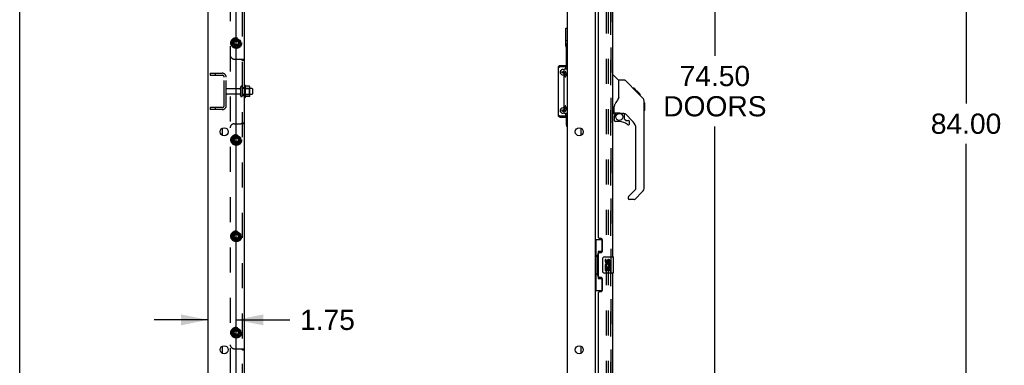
# Model space of a CAD drawing. Header units: inches. Extents: x 0 to 283, y 0 to 183.
# Tile 10 of 99: x 0 to 61, y 77 to 98. Entities that reach past the tile are written whole.
import ezdxf

# ---------------------------------------------------------------- set-up
doc = ezdxf.new("R2010")
doc.units = ezdxf.units.IN
doc.header["$LTSCALE"] = 15.583333
doc.header["$MEASUREMENT"] = 0
doc.linetypes.add('HIDDEN', pattern=[0.2, 0.1, -0.1])
doc.layers.get('0').update_dxf_attribs({"linetype": 'CONTINUOUS'})
for name, color, linetype in [('DEFAULT_2', 8, 'HIDDEN'), ('DIMENSIONS', 7, 'CONTINUOUS'), ('LEFTHAND_DOOR_ASSEMBLY', 7, 'CONTINUOUS'), ('RIGHTHAND_DOOR_ASSEMBLY', 7, 'CONTINUOUS'), ('SUBPANEL', 7, 'CONTINUOUS')]:
    doc.layers.add(name, color=color, linetype=linetype)
doc.styles.get("Standard").update_dxf_attribs({"font": 'arial.ttf'})
doc.dimstyles.new('DIMSTYLE_1', dxfattribs={"dimtxt": 1.25, "dimasz": 1.666667, "dimexe": 0.09, "dimexo": 0.07, "dimgap": 0.0375, "dimtad": 0, "dimtih": 1, "dimtoh": 1, "dimzin": 4, "dimdsep": 46, "dimtxsty": 'Standard', "dimblk": '_FILLED', "dimblk1": '_FILLED', "dimblk2": '_FILLED', "dimcen": 0.09, "dimazin": 1, "dimtfac": 1, "dimtdec": 3, "dimtofl": 0, "dimtmove": 0, "dimatfit": 3, "dimldrblk": '_FILLED', "dimfxl": 0, "dimtolj": 1, "dimtzin": 4, "dimarcsym": 0})

# ---------------------------------------------------------------- blocks, each defined once
blk = doc.blocks.new('_FILLED')
at = {"color": 0, "linetype": 'ByBlock'}
blk.add_solid([(0, 0), (-1, 0.2), (-1, -0.2)], dxfattribs=at)
blk = doc.blocks.new('*D6')
at = {"layer": 'DIMENSIONS', "color": 2, "linetype": 'Continuous'}
for p, q in [((37.65, 131.079), (44.579, 131.079)), ((43.079, 131.079), (43.079, 96.034)), ((43.079, 56.579), (43.079, 91.659)), ((37.65, 56.579), (44.579, 56.579))]:
    blk.add_line(p, q, dxfattribs=at)
at = {"layer": 'DIMENSIONS', "color": 2, "linetype": 'Continuous', "xscale": 1.6666666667, "yscale": 1.6666666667, "zscale": 1.6666666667}
for p, rotation in [((43.079, 131.079), 90), ((43.079, 56.579), 270)]:
    blk.add_blockref('_FILLED', p, dxfattribs=dict(at, rotation=rotation))
at = {"layer": 'DIMENSIONS', "color": 2, "linetype": 'Continuous', "insert": (43.079, 95.409), "char_height": 1.25, "width": 6.39405, "attachment_point": 2, "line_spacing_factor": 0.9}
blk.add_mtext('74.50\\PDOORS', dxfattribs=at)
blk = doc.blocks.new('*D14')
at = {"layer": 'DIMENSIONS', "color": 2, "linetype": 'Continuous'}
for p, q in [((60.946, 133.829), (57.146, 133.829)), ((58.646, 133.829), (58.646, 93.079)), ((58.646, 49.829), (58.646, 90.579)), ((60.946, 49.829), (57.146, 49.829))]:
    blk.add_line(p, q, dxfattribs=at)
at = {"layer": 'DIMENSIONS', "color": 2, "linetype": 'Continuous', "xscale": 1.6666666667, "yscale": 1.6666666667, "zscale": 1.6666666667}
for p, rotation in [((58.646, 133.829), 90), ((58.646, 49.829), 270)]:
    blk.add_blockref('_FILLED', p, dxfattribs=dict(at, rotation=rotation))
at = {"layer": 'DIMENSIONS', "color": 2, "linetype": 'Continuous', "insert": (58.646, 92.454), "char_height": 1.25, "width": 4.36803, "attachment_point": 2, "line_spacing_factor": 0.9}
blk.add_mtext('84.00', dxfattribs=at)
blk = doc.blocks.new('*D18')
at = {"layer": 'DIMENSIONS', "color": 2, "linetype": 'Continuous'}
for p, q in [((11.672, 79.681), (8.339, 79.681)), ((13.422, 79.681), (16.748, 79.681))]:
    blk.add_line(p, q, dxfattribs=at)
at = {"layer": 'DIMENSIONS', "color": 2, "linetype": 'Continuous', "xscale": 1.6666666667, "yscale": 1.6666666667, "zscale": 1.6666666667}
blk.add_blockref('_FILLED', (11.672, 79.681), dxfattribs=at)
at = {"layer": 'DIMENSIONS', "color": 2, "linetype": 'Continuous', "xscale": 1.6666666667, "yscale": 1.6666666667, "zscale": 1.6666666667, "rotation": 180}
blk.add_blockref('_FILLED', (13.422, 79.681), dxfattribs=at)
at = {"layer": 'DIMENSIONS', "color": 2, "linetype": 'Continuous', "insert": (17.373, 80.306), "char_height": 1.25, "width": 3.39684, "attachment_point": 1, "line_spacing_factor": 0.9}
blk.add_mtext('1.75', dxfattribs=at)

msp = doc.modelspace()

# ---------------------------------------------------------------- linework, layer by layer
at = {"color": 7, "linetype": 'Continuous'}
for p, q in [((0, 0), (0, 183.333)), ((11.672, 49.954), (11.672, 133.704)), ((13.422, 51.954), (13.422, 130.329)), ((33.922, 130.329), (33.922, 51.954)), ((35.672, 130.547), (35.672, 57.11)), ((33.838, 96.654), (33.838, 97.728)), ((33.848, 97.738), (33.922, 97.738)), ((33.857, 96.585), (33.847, 96.584)), ((33.922, 96.951), (33.863, 96.951)), ((33.883, 95.423), (33.883, 96.728)), ((33.374, 95.303), (33.368, 95.303)), ((33.922, 95.363), (33.838, 95.363)), ((33.883, 95.329), (33.883, 95.363)), ((13.992, 93.473), (13.992, 94.185)), ((14.01, 94.153), (14.01, 94.153)), ((14.237, 94.148), (14.019, 94.148)), ((14.238, 94.147), (14.237, 94.148)), ((14.258, 93.573), (14.258, 94.084)), ((14.392, 94.012), (14.258, 94.012)), ((14.422, 93.982), (14.422, 93.676)), ((14.237, 93.51), (14.019, 93.51)), ((14.392, 93.646), (14.258, 93.646)), ((33.374, 92.355), (33.368, 92.355)), ((33.838, 92.295), (33.922, 92.295)), ((33.883, 92.295), (33.883, 92.329)), ((33.883, 91.728), (33.883, 92.235)), ((34.797, 91.112), (34.797, 91.545)), ((34.797, 77.612), (34.797, 78.045))]:
    msp.add_line(p, q, dxfattribs=at)
at = {"color": 3, "linetype": 'Continuous'}
for p, q in [((33.368, 95.303), (33.368, 92.355)), ((33.922, 95.423), (33.488, 95.423)), ((33.488, 95.363), (33.838, 95.363)), ((33.922, 95.205), (33.732, 95.205)), ((33.732, 92.455), (33.732, 95.205)), ((33.838, 95.205), (33.838, 95.363)), ((33.922, 95.329), (33.838, 95.329)), ((33.838, 92.295), (33.488, 92.295)), ((33.488, 92.235), (33.922, 92.235)), ((33.922, 92.455), (33.732, 92.455)), ((33.838, 92.295), (33.838, 92.455)), ((33.838, 92.329), (33.922, 92.329)), ((12.547, 91.545), (12.547, 91.112)), ((12.547, 78.045), (12.547, 77.612))]:
    msp.add_line(p, q, dxfattribs=at)
at = {"color": 7, "linetype": 'Continuous'}
for points in [[(33.847, 96.585), (33.847, 96.584), (33.847, 96.584), (33.847, 96.584), (33.847, 96.584), (33.847, 96.584), (33.847, 96.584)], [(33.922, 95.257), (33.909, 95.25), (33.896, 95.242), (33.884, 95.233), (33.873, 95.222), (33.863, 95.211), (33.859, 95.205)], [(33.744, 94.893), (33.744, 94.903), (33.745, 94.914), (33.746, 94.925), (33.747, 94.936), (33.749, 94.947), (33.751, 94.958), (33.753, 94.967), (33.755, 94.976), (33.758, 94.984), (33.761, 94.992), (33.764, 94.999), (33.767, 95.006), (33.771, 95.013), (33.775, 95.019), (33.779, 95.025), (33.783, 95.031), (33.787, 95.036), (33.792, 95.041), (33.798, 95.046), (33.803, 95.051)], [(33.803, 94.734), (33.798, 94.739), (33.792, 94.744), (33.787, 94.75), (33.782, 94.756), (33.778, 94.762), (33.774, 94.768), (33.77, 94.775), (33.766, 94.781), (33.763, 94.788), (33.76, 94.796), (33.757, 94.803), (33.755, 94.812), (33.752, 94.821), (33.75, 94.83), (33.748, 94.841), (33.747, 94.852), (33.746, 94.862), (33.745, 94.873), (33.744, 94.883), (33.744, 94.893)], [(33.769, 94.941), (33.768, 94.941), (33.767, 94.94), (33.765, 94.939), (33.764, 94.938), (33.763, 94.936), (33.762, 94.934), (33.761, 94.931), (33.76, 94.929), (33.759, 94.925), (33.758, 94.922), (33.757, 94.918), (33.757, 94.914), (33.756, 94.91), (33.756, 94.906), (33.755, 94.902), (33.755, 94.897), (33.755, 94.893)], [(33.755, 94.893), (33.755, 94.888), (33.755, 94.884), (33.756, 94.879), (33.756, 94.875), (33.757, 94.871), (33.757, 94.867), (33.758, 94.863), (33.759, 94.86), (33.76, 94.857), (33.761, 94.854), (33.762, 94.851), (33.763, 94.849), (33.764, 94.847), (33.765, 94.846), (33.767, 94.845), (33.768, 94.844), (33.769, 94.844)], [(33.783, 94.893), (33.783, 94.897), (33.783, 94.902), (33.783, 94.906), (33.783, 94.91), (33.782, 94.914), (33.781, 94.918), (33.781, 94.922), (33.78, 94.925), (33.779, 94.929), (33.778, 94.931), (33.777, 94.934), (33.776, 94.936), (33.774, 94.938), (33.773, 94.939), (33.772, 94.94), (33.771, 94.941), (33.769, 94.941)], [(33.769, 94.844), (33.771, 94.844), (33.772, 94.845), (33.773, 94.846), (33.774, 94.847), (33.776, 94.849), (33.777, 94.851), (33.778, 94.854), (33.779, 94.857), (33.78, 94.86), (33.781, 94.863), (33.781, 94.867), (33.782, 94.871), (33.783, 94.875), (33.783, 94.879), (33.783, 94.884), (33.783, 94.888), (33.783, 94.893)], [(33.857, 94.968), (33.855, 94.977), (33.853, 94.987), (33.851, 94.996), (33.849, 95.004), (33.847, 95.012), (33.844, 95.019), (33.842, 95.026), (33.839, 95.032), (33.836, 95.037), (33.833, 95.042), (33.83, 95.046), (33.827, 95.05), (33.824, 95.052), (33.821, 95.054), (33.817, 95.055), (33.814, 95.056), (33.811, 95.055), (33.808, 95.054), (33.805, 95.052), (33.803, 95.051)], [(33.803, 94.734), (33.805, 94.733), (33.808, 94.731), (33.811, 94.73), (33.814, 94.73), (33.817, 94.73), (33.821, 94.731), (33.824, 94.733), (33.827, 94.736), (33.83, 94.739), (33.833, 94.743), (33.836, 94.748), (33.839, 94.753), (33.842, 94.76), (33.844, 94.766), (33.847, 94.774), (33.849, 94.781), (33.851, 94.79), (33.853, 94.799), (33.855, 94.808)], [(33.855, 94.808), (33.857, 94.818), (33.858, 94.828), (33.859, 94.838), (33.86, 94.849), (33.861, 94.86), (33.861, 94.871), (33.862, 94.882), (33.862, 94.893)], [(33.862, 94.893), (33.862, 94.904), (33.861, 94.915), (33.861, 94.926), (33.86, 94.937), (33.859, 94.947), (33.858, 94.958), (33.857, 94.968)], [(14.019, 94.148), (14.017, 94.148), (14.016, 94.148), (14.015, 94.148), (14.014, 94.149), (14.014, 94.149), (14.013, 94.149), (14.013, 94.15), (14.012, 94.15), (14.012, 94.15), (14.011, 94.151), (14.011, 94.151), (14.011, 94.151), (14.011, 94.152), (14.01, 94.152), (14.01, 94.152), (14.01, 94.152), (14.01, 94.153)], [(14.246, 94.142), (14.245, 94.143), (14.244, 94.144), (14.243, 94.146), (14.241, 94.146), (14.24, 94.147), (14.238, 94.147)], [(14.01, 93.505), (14.01, 93.505), (14.01, 93.505), (14.01, 93.505), (14.01, 93.506), (14.011, 93.506), (14.011, 93.506), (14.011, 93.506), (14.011, 93.507), (14.012, 93.507), (14.012, 93.507), (14.013, 93.508), (14.013, 93.508), (14.014, 93.509), (14.014, 93.509), (14.015, 93.509), (14.016, 93.51), (14.017, 93.51), (14.019, 93.51)], [(14.246, 93.516), (14.245, 93.514), (14.244, 93.513), (14.243, 93.512), (14.241, 93.511), (14.24, 93.51), (14.238, 93.51), (14.237, 93.51)], [(33.744, 92.768), (33.744, 92.778), (33.745, 92.789), (33.746, 92.8), (33.747, 92.811), (33.749, 92.822), (33.751, 92.833), (33.753, 92.842), (33.755, 92.851), (33.758, 92.859), (33.761, 92.867), (33.764, 92.874), (33.767, 92.881), (33.771, 92.888), (33.775, 92.894), (33.779, 92.9), (33.783, 92.906), (33.787, 92.911), (33.792, 92.916), (33.798, 92.921), (33.803, 92.926)], [(33.803, 92.609), (33.798, 92.614), (33.792, 92.619), (33.787, 92.625), (33.782, 92.631), (33.778, 92.637), (33.774, 92.643), (33.77, 92.65), (33.766, 92.656), (33.763, 92.663), (33.76, 92.671), (33.757, 92.678), (33.755, 92.687), (33.752, 92.696), (33.75, 92.705), (33.748, 92.716), (33.747, 92.727), (33.746, 92.737), (33.745, 92.748), (33.744, 92.758), (33.744, 92.768)], [(33.769, 92.816), (33.768, 92.816), (33.767, 92.815), (33.765, 92.814), (33.764, 92.813), (33.763, 92.811), (33.762, 92.809), (33.761, 92.806), (33.76, 92.804), (33.759, 92.8), (33.758, 92.797), (33.757, 92.793), (33.757, 92.789), (33.756, 92.785), (33.756, 92.781), (33.755, 92.777), (33.755, 92.772), (33.755, 92.768)], [(33.755, 92.768), (33.755, 92.763), (33.755, 92.759), (33.756, 92.754), (33.756, 92.75), (33.757, 92.746), (33.757, 92.742), (33.758, 92.738), (33.759, 92.735), (33.76, 92.732), (33.761, 92.729), (33.762, 92.726), (33.763, 92.724), (33.764, 92.722), (33.765, 92.721), (33.767, 92.72), (33.768, 92.719), (33.769, 92.719)], [(33.783, 92.768), (33.783, 92.772), (33.783, 92.777), (33.783, 92.781), (33.783, 92.785), (33.782, 92.789), (33.781, 92.793), (33.781, 92.797), (33.78, 92.8), (33.779, 92.804), (33.778, 92.806), (33.777, 92.809), (33.776, 92.811), (33.774, 92.813), (33.773, 92.814), (33.772, 92.815), (33.771, 92.816), (33.769, 92.816)], [(33.769, 92.719), (33.771, 92.719), (33.772, 92.72), (33.773, 92.721), (33.774, 92.722), (33.776, 92.724), (33.777, 92.726), (33.778, 92.729), (33.779, 92.732), (33.78, 92.735), (33.781, 92.738), (33.781, 92.742), (33.782, 92.746), (33.783, 92.75), (33.783, 92.754), (33.783, 92.759), (33.783, 92.763), (33.783, 92.768)], [(33.857, 92.843), (33.855, 92.852), (33.853, 92.862), (33.851, 92.871), (33.849, 92.879), (33.847, 92.887), (33.844, 92.894), (33.842, 92.901), (33.839, 92.907), (33.836, 92.912), (33.833, 92.917), (33.83, 92.921), (33.827, 92.925), (33.824, 92.927), (33.821, 92.929), (33.817, 92.93), (33.814, 92.931), (33.811, 92.93), (33.808, 92.929), (33.805, 92.927), (33.803, 92.926)], [(33.855, 92.683), (33.857, 92.693), (33.858, 92.703), (33.859, 92.713), (33.86, 92.724), (33.861, 92.735), (33.861, 92.746), (33.862, 92.757), (33.862, 92.768)], [(33.862, 92.768), (33.862, 92.779), (33.861, 92.79), (33.861, 92.801), (33.86, 92.812), (33.859, 92.822), (33.858, 92.833), (33.857, 92.843)], [(33.803, 92.609), (33.805, 92.608), (33.808, 92.606), (33.811, 92.605), (33.814, 92.605), (33.817, 92.605), (33.821, 92.606), (33.824, 92.608), (33.827, 92.611), (33.83, 92.614), (33.833, 92.618), (33.836, 92.623), (33.839, 92.628), (33.842, 92.635), (33.844, 92.641), (33.847, 92.649), (33.849, 92.656), (33.851, 92.665), (33.853, 92.674), (33.855, 92.683)], [(33.922, 92.405), (33.909, 92.411), (33.896, 92.419), (33.884, 92.429), (33.873, 92.439), (33.863, 92.45), (33.86, 92.455)]]:
    msp.add_lwpolyline(points, dxfattribs=at)
at = {"color": 3, "linetype": 'Continuous'}
for points in [[(33.374, 95.303), (33.379, 95.309), (33.387, 95.315), (33.396, 95.321), (33.406, 95.327), (33.417, 95.333), (33.43, 95.339), (33.444, 95.345)], [(33.444, 95.345), (33.458, 95.351), (33.473, 95.357), (33.488, 95.363)], [(33.458, 92.307), (33.444, 92.313), (33.43, 92.319), (33.417, 92.325), (33.406, 92.331), (33.396, 92.337), (33.387, 92.343), (33.379, 92.349), (33.374, 92.355)], [(33.488, 92.295), (33.473, 92.301), (33.458, 92.307)]]:
    msp.add_lwpolyline(points, dxfattribs=at)
at = {"color": 7, "linetype": 'Continuous'}
for centre, radius in [((33.653, 95.016), 0.0485), ((33.653, 92.641), 0.0485), ((12.672, 91.329), 0.25), ((34.672, 91.329), 0.25), ((12.672, 77.829), 0.25), ((34.672, 77.829), 0.25)]:
    msp.add_circle(centre, radius, dxfattribs=at)
for centre, radius, start, end in [((33.848, 97.728), 0.01, 90, 180), ((34.133, 96.654), 0.295, 180, 193.52926), ((34.133, 96.654), 0.295, 193.77149, 212.03564), ((34.008, 96.728), 0.125, 133.78576, 180), ((33.488, 95.303), 0.06, 90, 134.15872), ((33.653, 95.016), 0.163, 60.96353, 299.03647), ((13.96, 94.163), 0.0384, 34.44966, 180), ((13.392, 93.829), 0.698, 27.6814, 30.66313), ((14.117, 94.084), 0.141, 0, 23.95), ((14.392, 93.982), 0.03, 0, 90), ((13.96, 93.495), 0.0384, 180, 325.55034), ((13.392, 93.829), 0.698, 329.33687, 332.3186), ((14.117, 93.573), 0.141, 336.05, 360), ((14.392, 93.676), 0.03, 270, 360), ((33.653, 92.641), 0.163, 60.96353, 299.03647), ((33.488, 92.355), 0.06, 225.84128, 270), ((34.008, 91.728), 0.125, 180, 226.21424)]:
    msp.add_arc(centre, radius, start, end, dxfattribs=at)
at = {"color": 3, "linetype": 'Continuous'}
for centre, start, end in [((33.488, 95.303), 90, 180), ((33.488, 92.355), 180, 270)]:
    msp.add_arc(centre, 0.12, start, end, dxfattribs=at)
at = {"layer": 'DEFAULT_2', "color": 8, "linetype": 'HIDDEN'}
for p, q in [((36.36, 56.891), (36.36, 130.766)), ((36.485, 56.891), (36.485, 130.766)), ((11.797, 94.954), (11.797, 94.829)), ((11.797, 94.954), (12.547, 94.954)), ((11.797, 94.829), (12.547, 94.829)), ((12.11, 94.954), (12.11, 94.829)), ((12.672, 92.954), (12.672, 94.704)), ((12.797, 92.954), (12.797, 94.704)), ((13.629, 93.995), (12.827, 93.995)), ((13.691, 94.093), (13.691, 93.564)), ((13.797, 93.564), (13.797, 94.093)), ((14.258, 94.012), (13.797, 94.012)), ((13.922, 93.495), (13.922, 94.163)), ((13.942, 94.012), (13.922, 94.032)), ((13.942, 94.012), (13.942, 93.645)), ((13.942, 94.012), (14.238, 94.012)), ((14.238, 94.012), (14.258, 94.032)), ((14.238, 93.645), (14.238, 94.012)), ((13.629, 93.663), (12.827, 93.663)), ((14.258, 93.646), (13.797, 93.646)), ((13.942, 93.645), (13.922, 93.625)), ((13.942, 93.645), (14.238, 93.645)), ((14.238, 93.645), (14.258, 93.625)), ((11.797, 92.829), (11.797, 92.704)), ((12.547, 92.829), (11.797, 92.829)), ((12.11, 92.829), (12.11, 92.704)), ((12.547, 92.704), (11.797, 92.704))]:
    msp.add_line(p, q, dxfattribs=at)
for centre, radius, start, end in [((12.547, 94.704), 0.25, 0, 90), ((12.547, 94.704), 0.125, 0, 90), ((12.827, 93.965), 0.03, 90, 180), ((13.629, 94.057), 0.0625, 270, 360), ((13.744, 94.093), 0.053, 0, 180), ((12.827, 93.693), 0.03, 180, 270), ((13.629, 93.6), 0.0625, 0, 90), ((13.744, 93.564), 0.053, 180, 360), ((12.547, 92.954), 0.25, 270, 360), ((12.547, 92.954), 0.125, 270, 360)]:
    msp.add_arc(centre, radius, start, end, dxfattribs=at)
at = {"layer": 'LEFTHAND_DOOR_ASSEMBLY', "color": 8, "linetype": 'HIDDEN'}
msp.add_line((36.626, 56.825), (36.626, 130.832), dxfattribs=at)
at = {"layer": 'LEFTHAND_DOOR_ASSEMBLY', "color": 3, "linetype": 'Continuous'}
for p, q in [((36.73, 104.079), (36.73, 83.579)), ((35.876, 84.786), (35.876, 102.871)), ((35.996, 84.726), (35.936, 84.726)), ((36.126, 83.976), (36.126, 84.596)), ((35.876, 82.371), (35.876, 83.786)), ((35.936, 83.846), (35.996, 83.846)), ((36.73, 82.579), (36.73, 62.079)), ((35.996, 82.311), (35.936, 82.311)), ((36.126, 81.561), (36.126, 82.181)), ((35.876, 63.286), (35.876, 81.371)), ((35.936, 81.431), (35.996, 81.431))]:
    msp.add_line(p, q, dxfattribs=at)
at = {"layer": 'LEFTHAND_DOOR_ASSEMBLY', "color": 7, "linetype": 'Continuous'}
for p, q in [((36.73, 94.833), (36.792, 94.833)), ((37.118, 94.523), (36.82, 94.821)), ((37.485, 94.518), (37.124, 94.518)), ((37.124, 93.413), (37.124, 94.518)), ((38.305, 93.73), (37.54, 94.495)), ((38.062, 94.04), (37.995, 94.04)), ((38.069, 94.033), (38.002, 94.033)), ((38.079, 94.023), (38.012, 94.023)), ((38.085, 94.017), (38.019, 94.017)), ((38.093, 94.009), (38.027, 94.009)), ((38.113, 93.989), (38.046, 93.989)), ((38.062, 94.04), (38.388, 93.713)), ((38.136, 93.966), (38.069, 93.966)), ((37.124, 93.476), (37.103, 93.419)), ((38.159, 93.943), (38.092, 93.943)), ((38.183, 93.919), (38.116, 93.919)), ((38.206, 93.895), (38.14, 93.895)), ((38.23, 93.872), (38.163, 93.872)), ((38.222, 93.813), (38.178, 93.857)), ((38.252, 93.85), (38.185, 93.85)), ((38.272, 93.829), (38.206, 93.829)), ((38.278, 93.756), (38.222, 93.813)), ((38.29, 93.812), (38.223, 93.812)), ((38.303, 93.799), (38.236, 93.799)), ((38.307, 93.795), (38.24, 93.795)), ((38.309, 93.793), (38.242, 93.793)), ((38.31, 93.792), (38.243, 93.792)), ((38.309, 93.792), (38.243, 93.792)), ((38.313, 93.789), (38.246, 93.789)), ((38.317, 93.785), (38.25, 93.785)), ((38.323, 93.779), (38.256, 93.779)), ((38.337, 93.765), (38.27, 93.765)), ((38.305, 93.729), (38.278, 93.756)), ((38.352, 93.75), (38.285, 93.75)), ((38.359, 93.743), (38.293, 93.743)), ((38.366, 93.736), (38.299, 93.736)), ((38.305, 93.729), (38.584, 93.451)), ((38.378, 93.724), (38.312, 93.724)), ((38.384, 93.718), (38.317, 93.718)), ((38.387, 93.715), (38.32, 93.715)), ((38.388, 93.714), (38.321, 93.714)), ((38.389, 93.713), (38.322, 93.713)), ((38.388, 93.713), (38.322, 93.713)), ((38.477, 93.624), (38.389, 93.713)), ((38.406, 93.629), (38.473, 93.629)), ((38.475, 93.627), (38.408, 93.627)), ((38.477, 93.624), (38.411, 93.624)), ((36.848, 92.49), (36.848, 92.897)), ((38.699, 93.173), (38.697, 93.202)), ((38.699, 87.889), (38.699, 93.173)), ((38.718, 93.122), (38.699, 93.142)), ((38.718, 93.122), (38.718, 92.646)), ((36.809, 92.451), (36.73, 92.451)), ((36.848, 92.273), (36.848, 92.035)), ((36.868, 92.492), (37.163, 92.492)), ((36.906, 92.412), (36.986, 92.492)), ((36.912, 92.406), (36.909, 92.41)), ((36.916, 92.403), (36.912, 92.406)), ((36.92, 92.398), (36.916, 92.403)), ((37.436, 92.451), (37.348, 92.451)), ((37.478, 92.119), (37.478, 92.446)), ((38.014, 91.954), (37.512, 92.456)), ((38.718, 92.646), (38.699, 92.626)), ((37.163, 91.957), (36.927, 91.957)), ((37.481, 92.111), (37.553, 92.039)), ((37.562, 92.035), (37.714, 92.035)), ((37.793, 91.837), (37.793, 91.957)), ((38.187, 87.804), (38.187, 91.537)), ((37.714, 87.279), (37.714, 87.215)), ((37.728, 87.313), (38.164, 87.748)), ((38.583, 87.611), (38.131, 87.159)), ((38.075, 87.136), (37.793, 87.136)), ((35.672, 84.654), (36.113, 84.654)), ((35.711, 84.654), (35.711, 83.629)), ((36.076, 84.654), (36.076, 83.874)), ((35.689, 83.629), (35.812, 83.629)), ((35.689, 83.629), (35.689, 82.529)), ((35.812, 83.659), (35.812, 83.679)), ((35.812, 82.529), (35.812, 83.629)), ((36.076, 83.919), (35.849, 83.919)), ((35.849, 83.919), (35.849, 82.239)), ((36.135, 82.679), (36.135, 83.479)), ((36.235, 83.579), (36.775, 83.579)), ((36.336, 83.424), (36.273, 83.424)), ((36.273, 83.424), (36.273, 83.288)), ((36.325, 82.963), (36.353, 82.982)), ((36.336, 83.288), (36.336, 83.424)), ((36.401, 83.351), (36.401, 83.282)), ((36.461, 83.288), (36.461, 83.33)), ((36.516, 82.999), (36.574, 82.974)), ((36.524, 83.33), (36.524, 83.194)), ((36.524, 83.194), (36.587, 83.194)), ((36.587, 83.194), (36.587, 83.33)), ((36.79, 82.594), (36.79, 83.564)), ((35.689, 82.529), (35.812, 82.529)), ((35.711, 82.529), (35.711, 81.504)), ((35.812, 82.478), (35.812, 82.498)), ((36.775, 82.579), (36.235, 82.579)), ((36.291, 82.963), (36.273, 82.963)), ((36.273, 82.963), (36.273, 82.733)), ((36.273, 82.733), (36.336, 82.733)), ((36.325, 82.963), (36.587, 82.963)), ((36.336, 82.9), (36.401, 82.9)), ((36.336, 82.733), (36.336, 82.9)), ((36.401, 82.9), (36.401, 82.764)), ((36.401, 82.764), (36.461, 82.764)), ((36.461, 82.9), (36.524, 82.9)), ((36.461, 82.764), (36.461, 82.9)), ((36.524, 82.9), (36.524, 82.733)), ((36.524, 82.733), (36.587, 82.733)), ((36.587, 82.733), (36.587, 82.963)), ((35.849, 82.239), (36.076, 82.239)), ((36.076, 82.284), (36.076, 81.504)), ((35.672, 81.504), (36.113, 81.504))]:
    msp.add_line(p, q, dxfattribs=at)
for points in [[(37.54, 94.495), (37.533, 94.501), (37.524, 94.507), (37.515, 94.512), (37.505, 94.515), (37.495, 94.517), (37.485, 94.518)], [(37.103, 93.419), (37.073, 93.35), (37.036, 93.279), (36.994, 93.206), (36.946, 93.132), (36.901, 93.068)], [(38.699, 93.173), (38.697, 93.202), (38.692, 93.243), (38.683, 93.284), (38.669, 93.324), (38.651, 93.361), (38.629, 93.397), (38.603, 93.43), (38.584, 93.451)], [(36.901, 93.068), (36.891, 93.052), (36.875, 93.023), (36.863, 92.991), (36.854, 92.957), (36.849, 92.922), (36.848, 92.897)], [(36.92, 92.398), (36.911, 92.388), (36.902, 92.377), (36.894, 92.366), (36.887, 92.354), (36.882, 92.341), (36.877, 92.328), (36.873, 92.314), (36.87, 92.301), (36.869, 92.287), (36.868, 92.273)], [(36.909, 92.41), (36.907, 92.411), (36.907, 92.412), (36.906, 92.412), (36.906, 92.412)], [(37.163, 92.492), (37.17, 92.492), (37.189, 92.491), (37.211, 92.488), (37.232, 92.485), (37.251, 92.48), (37.27, 92.474), (37.286, 92.469), (37.299, 92.464), (37.311, 92.46), (37.322, 92.456), (37.331, 92.454), (37.339, 92.452)], [(37.339, 92.452), (37.347, 92.451), (37.348, 92.451)], [(35.849, 83.895), (35.849, 83.892), (35.85, 83.888), (35.851, 83.884), (35.852, 83.88), (35.854, 83.875), (35.856, 83.87), (35.858, 83.864), (35.861, 83.858), (35.864, 83.852), (35.868, 83.845), (35.873, 83.837), (35.877, 83.83), (35.883, 83.821), (35.885, 83.818)], [(36.135, 83.479), (36.135, 83.485), (36.136, 83.491), (36.137, 83.497), (36.138, 83.503), (36.14, 83.509), (36.142, 83.515)], [(36.142, 82.643), (36.14, 82.648), (36.138, 82.654), (36.137, 82.66), (36.136, 82.666), (36.135, 82.672), (36.135, 82.679)], [(35.885, 82.34), (35.883, 82.336), (35.877, 82.328), (35.873, 82.32), (35.868, 82.313), (35.864, 82.306), (35.861, 82.299), (35.858, 82.293), (35.856, 82.288), (35.854, 82.283), (35.852, 82.278), (35.851, 82.273), (35.85, 82.269), (35.849, 82.266), (35.849, 82.262)]]:
    msp.add_lwpolyline(points, dxfattribs=at)
msp.add_circle((37.163, 92.252), 0.217, dxfattribs=at)
for centre, radius, start, end in [((36.792, 94.793), 0.0394, 45, 90), ((37.104, 94.51), 0.0197, 0, 45), ((36.809, 92.49), 0.0394, 270, 360), ((36.868, 92.512), 0.0197, 180, 270), ((37.045, 92.273), 0.197, 135, 180), ((37.436, 92.254), 0.197, 52.51213, 90), ((36.927, 92.035), 0.0787, 180, 270), ((37.163, 91.169), 0.787, 50.4788, 90), ((37.49, 92.119), 0.0118, 180, 225), ((37.562, 92.047), 0.0118, 225, 270), ((37.714, 91.837), 0.0787, 230.4788, 360), ((37.714, 91.957), 0.0787, 0, 90), ((37.596, 91.537), 0.591, 0, 45), ((38.305, 87.889), 0.394, 315, 360), ((37.762, 87.279), 0.0472, 135, 180), ((38.108, 87.804), 0.0787, 315, 360), ((37.793, 87.215), 0.0787, 180, 270), ((38.075, 87.215), 0.0787, 270, 315), ((36.235, 83.479), 0.1, 90, 158.79459), ((36.427, 83.036), 0.154, 161.41988, 206.19629), ((36.367, 83.288), 0.0943, 180, 360), ((36.43, 83.037), 0.157, 336.59665, 161.87913), ((36.367, 83.288), 0.0314, 180, 261.22946), ((36.43, 83.037), 0.0943, 336.59665, 215.11217), ((36.366, 83.293), 0.0362, 263.42855, 341.76278), ((36.493, 83.33), 0.0943, 68.69989, 167.43379), ((36.493, 83.33), 0.0314, 0, 180.04847), ((36.493, 83.33), 0.0943, 0, 68.67039), ((36.775, 83.564), 0.015, 0, 90), ((36.235, 82.679), 0.1, 201.20502, 270), ((36.43, 83.037), 0.157, 205.73705, 207.8532), ((36.775, 82.594), 0.015, 270, 360)]:
    msp.add_arc(centre, radius, start, end, dxfattribs=at)
at = {"layer": 'LEFTHAND_DOOR_ASSEMBLY', "color": 3, "linetype": 'Continuous'}
for centre, radius, start, end in [((35.936, 84.786), 0.06, 180, 270), ((35.996, 84.596), 0.13, 0, 90), ((35.936, 83.786), 0.06, 90, 180), ((35.996, 83.976), 0.13, 270, 360), ((35.936, 82.371), 0.06, 180, 270), ((35.996, 82.181), 0.13, 0, 90), ((35.936, 81.371), 0.06, 90, 180), ((35.996, 81.561), 0.13, 270, 360)]:
    msp.add_arc(centre, radius, start, end, dxfattribs=at)
at = {"layer": 'LEFTHAND_DOOR_ASSEMBLY', "color": 7, "linetype": 'Continuous'}
for centre, start_param, end_param in [((35.916, 83.669), 0.699287, 1.51401), ((35.916, 83.669), -4.655602, -3.84088), ((35.916, 82.488), 0.699287, 1.51401), ((35.916, 82.488), -4.655602, -3.84088)]:
    msp.add_ellipse(centre, major_axis=(0, 0.18), ratio=0.579493, start_param=start_param, end_param=end_param, dxfattribs=at)
at = {"layer": 'RIGHTHAND_DOOR_ASSEMBLY', "color": 8, "linetype": 'HIDDEN'}
msp.add_line((36.626, 130.832), (36.626, 56.825), dxfattribs=at)
at = {"layer": 'SUBPANEL', "color": 8, "linetype": 'HIDDEN'}
for p, q in [((13.047, 127.797), (13.047, 59.86)), ((13.797, 59.825), (13.797, 127.833)), ((13.175, 96.977), (13.417, 97.117)), ((13.417, 97.114), (13.177, 96.976)), ((13.427, 97.117), (13.67, 96.977)), ((13.667, 96.976), (13.427, 97.114)), ((13.17, 96.969), (13.17, 96.689)), ((13.172, 96.967), (13.172, 96.69)), ((13.417, 96.54), (13.175, 96.68)), ((13.177, 96.681), (13.417, 96.543)), ((13.427, 96.543), (13.667, 96.681)), ((13.67, 96.68), (13.427, 96.54)), ((13.672, 96.967), (13.672, 96.69)), ((13.675, 96.969), (13.675, 96.689)), ((13.297, 95.829), (13.712, 95.829)), ((13.797, 95.771), (13.922, 95.771)), ((13.797, 94.079), (13.922, 94.079)), ((13.797, 93.579), (13.922, 93.579)), ((13.297, 91.829), (13.712, 91.829)), ((13.785, 91.836), (13.815, 91.836)), ((13.797, 91.886), (13.922, 91.886)), ((13.17, 90.969), (13.17, 90.689)), ((13.172, 90.967), (13.172, 90.69)), ((13.175, 90.977), (13.417, 91.117)), ((13.417, 91.114), (13.177, 90.976)), ((13.427, 91.117), (13.67, 90.977)), ((13.667, 90.976), (13.427, 91.114)), ((13.672, 90.967), (13.672, 90.69)), ((13.675, 90.969), (13.675, 90.689)), ((13.417, 90.54), (13.175, 90.68)), ((13.177, 90.681), (13.417, 90.543)), ((13.427, 90.543), (13.667, 90.681)), ((13.67, 90.68), (13.427, 90.54)), ((13.17, 85), (13.17, 84.72)), ((13.172, 84.999), (13.172, 84.721)), ((13.175, 85.009), (13.417, 85.149)), ((13.417, 85.146), (13.177, 85.007)), ((13.427, 85.149), (13.67, 85.009)), ((13.667, 85.007), (13.427, 85.146)), ((13.672, 84.999), (13.672, 84.721)), ((13.675, 85), (13.675, 84.72)), ((13.417, 84.571), (13.175, 84.711)), ((13.177, 84.713), (13.417, 84.574)), ((13.427, 84.574), (13.667, 84.713)), ((13.67, 84.711), (13.427, 84.571)), ((13.17, 79.031), (13.17, 78.751)), ((13.172, 79.03), (13.172, 78.753)), ((13.175, 79.04), (13.417, 79.18)), ((13.417, 78.603), (13.175, 78.743)), ((13.417, 79.177), (13.177, 79.038)), ((13.177, 78.744), (13.417, 78.605)), ((13.427, 79.18), (13.67, 79.04)), ((13.667, 79.038), (13.427, 79.177)), ((13.427, 78.605), (13.667, 78.744)), ((13.67, 78.743), (13.427, 78.603)), ((13.672, 79.03), (13.672, 78.753)), ((13.675, 79.031), (13.675, 78.751)), ((13.297, 77.891), (13.712, 77.891)), ((13.797, 77.834), (13.922, 77.834))]:
    msp.add_line(p, q, dxfattribs=at)
at = {"layer": 'SUBPANEL', "color": 3, "linetype": 'Continuous'}
msp.add_line((13.922, 59.84), (13.922, 127.813), dxfattribs=at)
at = {"layer": 'SUBPANEL', "color": 8, "linetype": 'HIDDEN'}
for points in [[(13.698, 95.829), (13.71, 95.821), (13.723, 95.814), (13.737, 95.808), (13.75, 95.803), (13.761, 95.798), (13.772, 95.794), (13.782, 95.79), (13.79, 95.785), (13.795, 95.779), (13.797, 95.771)], [(13.712, 95.829), (13.732, 95.825), (13.753, 95.823), (13.775, 95.822), (13.785, 95.822)], [(13.785, 95.822), (13.815, 95.821), (13.833, 95.821), (13.849, 95.82), (13.865, 95.818), (13.88, 95.815), (13.893, 95.811), (13.905, 95.804), (13.913, 95.798)], [(13.788, 95.822), (13.806, 95.821), (13.822, 95.82), (13.837, 95.819), (13.852, 95.818), (13.866, 95.816), (13.879, 95.814), (13.891, 95.81), (13.901, 95.807), (13.907, 95.803), (13.911, 95.8), (13.913, 95.798)], [(13.913, 95.798), (13.915, 95.796), (13.92, 95.785), (13.922, 95.771)], [(13.698, 91.829), (13.71, 91.837), (13.723, 91.843), (13.737, 91.849), (13.75, 91.855), (13.761, 91.859), (13.772, 91.863), (13.782, 91.868), (13.79, 91.873), (13.795, 91.879), (13.797, 91.886)], [(13.712, 91.829), (13.732, 91.833), (13.753, 91.835), (13.775, 91.836)], [(13.913, 91.86), (13.91, 91.857), (13.905, 91.853), (13.898, 91.849), (13.888, 91.846), (13.877, 91.843), (13.867, 91.841), (13.856, 91.84), (13.844, 91.839), (13.831, 91.838), (13.818, 91.837), (13.804, 91.836), (13.791, 91.836), (13.775, 91.836)], [(13.815, 91.836), (13.833, 91.837), (13.849, 91.838), (13.865, 91.84), (13.88, 91.842), (13.893, 91.847), (13.905, 91.853), (13.913, 91.86)], [(13.913, 91.86), (13.915, 91.862), (13.92, 91.873), (13.922, 91.886)], [(13.698, 77.891), (13.71, 77.883), (13.723, 77.877), (13.737, 77.87), (13.75, 77.865), (13.761, 77.861), (13.772, 77.856), (13.782, 77.852), (13.79, 77.847), (13.795, 77.841), (13.797, 77.834)], [(13.712, 77.891), (13.732, 77.887), (13.753, 77.885), (13.775, 77.884), (13.785, 77.884)], [(13.785, 77.884), (13.815, 77.884), (13.833, 77.883), (13.849, 77.882), (13.865, 77.88), (13.88, 77.878), (13.893, 77.873), (13.905, 77.867), (13.913, 77.86)], [(13.788, 77.884), (13.806, 77.884), (13.822, 77.883), (13.837, 77.882), (13.852, 77.88), (13.866, 77.879), (13.879, 77.876), (13.891, 77.873), (13.901, 77.869), (13.907, 77.866), (13.911, 77.863), (13.913, 77.86)], [(13.913, 77.86), (13.915, 77.858), (13.92, 77.847), (13.922, 77.834)]]:
    msp.add_lwpolyline(points, dxfattribs=at)
for centre, radius in [((13.422, 96.829), 0.335), ((13.422, 96.829), 0.332), ((13.422, 96.829), 0.318), ((13.422, 96.829), 0.315), ((13.422, 96.829), 0.188), ((13.422, 96.829), 0.176), ((13.422, 96.829), 0.156), ((13.422, 96.829), 0.155), ((13.422, 96.829), 0.125), ((13.422, 90.829), 0.335), ((13.422, 90.829), 0.332), ((13.422, 90.829), 0.318), ((13.422, 90.829), 0.315), ((13.422, 90.829), 0.188), ((13.422, 90.829), 0.176), ((13.422, 90.829), 0.156), ((13.422, 90.829), 0.155), ((13.422, 90.829), 0.125), ((13.422, 84.86), 0.335), ((13.422, 84.86), 0.332), ((13.422, 84.86), 0.318), ((13.422, 84.86), 0.315), ((13.422, 84.86), 0.188), ((13.422, 84.86), 0.176), ((13.422, 84.86), 0.156), ((13.422, 84.86), 0.155), ((13.422, 84.86), 0.125), ((13.422, 78.891), 0.335), ((13.422, 78.891), 0.332), ((13.422, 78.891), 0.318), ((13.422, 78.891), 0.315), ((13.422, 78.891), 0.188), ((13.422, 78.891), 0.176), ((13.422, 78.891), 0.156), ((13.422, 78.891), 0.155), ((13.422, 78.891), 0.125)]:
    msp.add_circle(centre, radius, dxfattribs=at)
for centre, radius, start, end in [((13.422, 97.109), 0.01, 60.00921, 119.98925), ((13.422, 97.106), 0.01, 60.00953, 119.99509), ((13.18, 96.969), 0.01, 120.00831, 179.98962), ((13.18, 96.689), 0.01, 180.00876, 239.98998), ((13.182, 96.967), 0.01, 120.00732, 179.99584), ((13.182, 96.69), 0.01, 180.00844, 239.99737), ((13.422, 96.552), 0.01, 240.00953, 299.99509), ((13.422, 96.549), 0.01, 240.00921, 299.98925), ((13.662, 96.967), 0.01, 0.00844, 59.99737), ((13.662, 96.69), 0.01, 300.00732, 359.99584), ((13.665, 96.969), 0.01, 0.00876, 59.98998), ((13.665, 96.689), 0.01, 300.00831, 359.98962), ((13.297, 96.079), 0.25, 180, 270), ((13.297, 91.579), 0.25, 90, 180), ((13.18, 90.969), 0.01, 120.00831, 179.98962), ((13.182, 90.967), 0.01, 120.00732, 179.99584), ((13.422, 91.109), 0.01, 60.00921, 119.98925), ((13.422, 91.106), 0.01, 60.00953, 119.99509), ((13.662, 90.967), 0.01, 0.00844, 59.99737), ((13.665, 90.969), 0.01, 0.00876, 59.98998), ((13.18, 90.689), 0.01, 180.00876, 239.98998), ((13.182, 90.69), 0.01, 180.00844, 239.99737), ((13.422, 90.552), 0.01, 240.00953, 299.99509), ((13.422, 90.549), 0.01, 240.00921, 299.98925), ((13.662, 90.69), 0.01, 300.00732, 359.99584), ((13.665, 90.689), 0.01, 300.00831, 359.98962), ((13.18, 85), 0.01, 120.00831, 179.98962), ((13.182, 84.999), 0.01, 120.00732, 179.99584), ((13.422, 85.14), 0.01, 60.00921, 119.98925), ((13.422, 85.137), 0.01, 60.00953, 119.99509), ((13.662, 84.999), 0.01, 0.00844, 59.99737), ((13.665, 85), 0.01, 0.00876, 59.98998), ((13.18, 84.72), 0.01, 180.00876, 239.98998), ((13.182, 84.721), 0.01, 180.00844, 239.99737), ((13.422, 84.583), 0.01, 240.00953, 299.99509), ((13.422, 84.58), 0.01, 240.00921, 299.98925), ((13.662, 84.721), 0.01, 300.00732, 359.99584), ((13.665, 84.72), 0.01, 300.00831, 359.98962), ((13.18, 79.031), 0.01, 120.00831, 179.98962), ((13.18, 78.751), 0.01, 180.00876, 239.98998), ((13.182, 79.03), 0.01, 120.00732, 179.99584), ((13.182, 78.753), 0.01, 180.00844, 239.99737), ((13.422, 79.171), 0.01, 60.00921, 119.98925), ((13.422, 79.168), 0.01, 60.00953, 119.99509), ((13.662, 79.03), 0.01, 0.00844, 59.99737), ((13.662, 78.753), 0.01, 300.00732, 359.99584), ((13.665, 79.031), 0.01, 0.00876, 59.98998), ((13.665, 78.751), 0.01, 300.00831, 359.98962), ((13.297, 78.141), 0.25, 180, 270), ((13.422, 78.614), 0.01, 240.00953, 299.99509), ((13.422, 78.611), 0.01, 240.00921, 299.98925)]:
    msp.add_arc(centre, radius, start, end, dxfattribs=at)

# ---------------------------------------------------------------- dimensions: what is measured, and where the dimension line sits
at = {"layer": 'DIMENSIONS', "color": 2, "linetype": 'Continuous'}
dim = msp.add_linear_dim(base=(58.646, 49.829), p1=(61.016, 133.829), p2=(61.016, 49.829), angle=270, dimstyle='DIMSTYLE_1', dxfattribs=at)
dim.commit()
dim.dimension.update_dxf_attribs({"geometry": '*D14', "text_midpoint": (58.638, 91.822), "dimtype": 160})
dim = msp.add_linear_dim(base=(43.079, 56.579), p1=(37.58, 131.079), p2=(37.58, 56.579), angle=270, text='<>\\PDOORS', dimstyle='DIMSTYLE_1', dxfattribs=at)
dim.commit()
dim.dimension.update_dxf_attribs({"geometry": '*D6', "text_midpoint": (43.079, 93.847), "dimtype": 160})
dim = msp.add_linear_dim(base=(13.422, 79.681), p1=(11.672, 49.954), p2=(13.422, 51.954), dimstyle='DIMSTYLE_1', dxfattribs=at)
dim.commit()
dim.dimension.update_dxf_attribs({"geometry": '*D18', "text_midpoint": (19.131, 79.674), "dimtype": 160})

doc.saveas('drawing.dxf')
